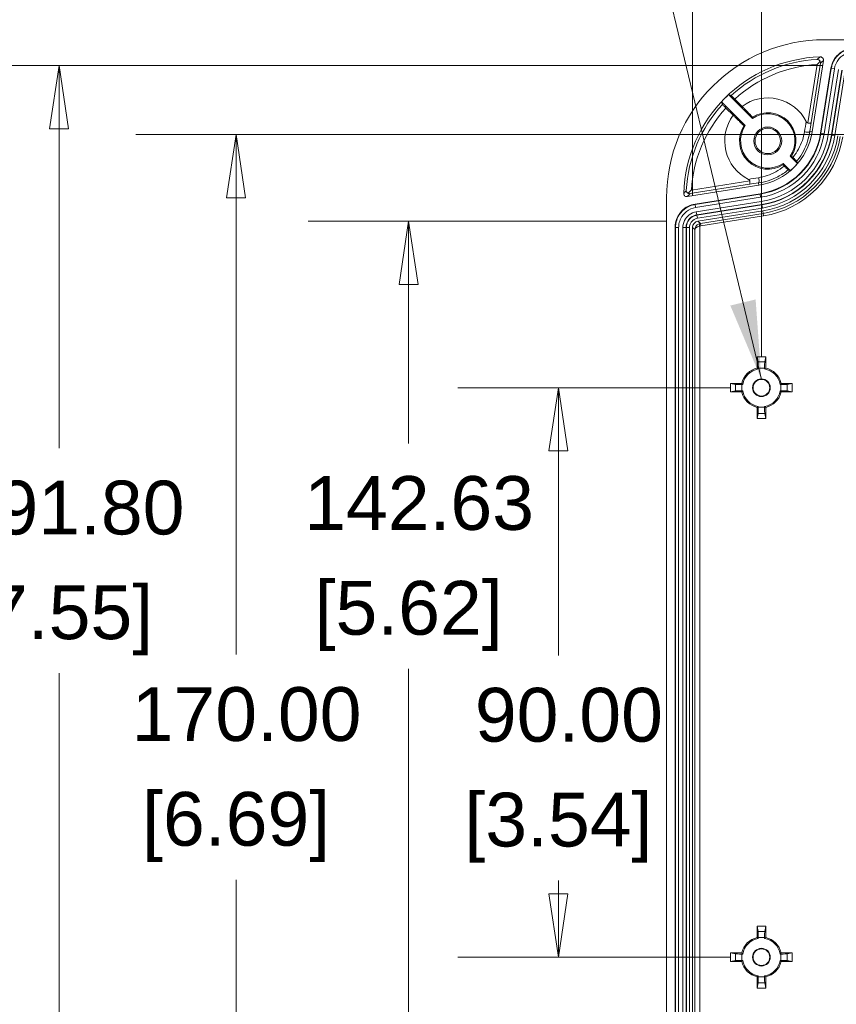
# Model space of a CAD drawing. Header units: millimetres. Extents: x 18 to 1379, y 18 to 1061.
# Tile 21 of 33: x 479 to 608, y 134 to 289. Entities that reach past the tile are written whole.
import ezdxf

# ---------------------------------------------------------------- set-up
doc = ezdxf.new("R2010")
doc.units = ezdxf.units.MM
doc.header["$LTSCALE"] = 5
for name, color, linetype, lineweight in [('Dimension (ANSI)', 7, 'Continuous', 9), ('Symbol (ANSI)', 7, 'Continuous', 9), ('Visible (ANSI)', 7, 'Continuous', 9), ('Visible Narrow (ANSI)', 7, 'Continuous', 9)]:
    doc.layers.add(name, color=color, linetype=linetype, lineweight=lineweight)
doc.styles.add('Note Text (ANSI)', font='arial.ttf')
doc.dimstyles.new('Default - mm_inch (ANSI)', dxfattribs={"dimscale": 5, "dimtxt": 1.7, "dimasz": 2, "dimexe": 3.175, "dimexo": 1, "dimgap": 0.8, "dimtad": 0, "dimtih": 1, "dimtoh": 1, "dimrnd": 1e-08, "dimzin": 4, "dimdsep": 46, "dimtxsty": 'Note Text (ANSI)', "dimblk": 'Filled-1', "dimcen": 0.09, "dimdle": 10, "dimclrd": 256, "dimclre": 256, "dimclrt": 256, "dimadec": 1, "dimazin": 0, "dimtfac": 1.176471, "dimtofl": 0, "dimtmove": 0, "dimatfit": 3, "dimfxl": 1, "dimtolj": 1, "dimtzin": 0, "dimlwd": -1, "dimlwe": -1, "dimarcsym": 0})
doc.dimstyles.new('Default - mm_inch (ANSI)$7', dxfattribs={"dimscale": 5, "dimtxt": 1.7, "dimasz": 2.5, "dimexe": 3.175, "dimexo": 1, "dimgap": 0.8, "dimtad": 0, "dimtih": 1, "dimtoh": 1, "dimrnd": 1e-08, "dimzin": 4, "dimdsep": 46, "dimtxsty": 'Note Text (ANSI)', "dimblk": 'Filled-1', "dimcen": 0.09, "dimdle": 10, "dimclrd": 256, "dimclre": 256, "dimclrt": 256, "dimadec": 1, "dimazin": 0, "dimtfac": 1.176471, "dimtofl": 0, "dimtmove": 0, "dimatfit": 3, "dimfxl": 1, "dimtolj": 1, "dimtzin": 0, "dimlwd": -1, "dimlwe": -1, "dimarcsym": 0})

# ---------------------------------------------------------------- blocks, each defined once
blk = doc.blocks.new('Filled-1')
at = {"color": 0}
for p, q in [((0, 0), (-1, 0.15)), ((-1, 0.15), (-1, -0.15)), ((-1, 0), (0, 0)), ((-1, -0.15), (0, 0))]:
    blk.add_line(p, q, dxfattribs=at)
at = {"color": 0, "flags": 128}
blk.add_lwpolyline([(-1, -0.15), (0, 0), (-1, 0.15), (-1, -0.15)], dxfattribs=at)
at = {"color": 0}
blk.add_solid([(-1, -0.15), (0, 0), (-1, 0.15), (-1, -0.15)], dxfattribs=at)
blk = doc.blocks.new('*D51')
at = {"layer": 'Defpoints', "color": 0, "transparency": 16777216}
for p in [(610.52, 281.97), (484.87, 90.17), (610.52, 90.17)]:
    blk.add_point(p, dxfattribs=at)
at = {"layer": 'Dimension (ANSI)', "transparency": 16777216}
for p, q in [((605.52, 281.97), (468.99, 281.97)), ((484.87, 271.97), (484.87, 221.5)), ((484.87, 100.17), (484.87, 185.96)), ((605.52, 90.17), (468.99, 90.17))]:
    blk.add_line(p, q, dxfattribs=at)
at = {"layer": 'Dimension (ANSI)', "transparency": 16777216, "xscale": 10, "yscale": 10, "zscale": 10}
for p, rotation in [((484.87, 281.97), 90), ((484.87, 90.17), 270)]:
    blk.add_blockref('Filled-1', p, dxfattribs=dict(at, rotation=rotation))
at = {"layer": 'Dimension (ANSI)', "transparency": 16777216, "char_height": 8.5, "attachment_point": 5, "style": 'Note Text (ANSI)'}
for s, insert in [('\\A1; 191.80', (484.87, 212.07)), ('\\A1;[7.55]', (484.87, 194.3))]:
    blk.add_mtext(s, dxfattribs=dict(at, insert=insert))
blk = doc.blocks.new('*D52')
at = {"layer": 'Defpoints', "color": 0, "transparency": 16777216}
for p in [(635.85, 271.07), (512.84, 101.07), (635.85, 101.07)]:
    blk.add_point(p, dxfattribs=at)
at = {"layer": 'Dimension (ANSI)', "transparency": 16777216}
for p, q in [((630.85, 271.07), (496.97, 271.07)), ((512.84, 261.07), (512.84, 188.88)), ((512.84, 111.07), (512.84, 153.31)), ((630.85, 101.07), (496.97, 101.07))]:
    blk.add_line(p, q, dxfattribs=at)
at = {"layer": 'Dimension (ANSI)', "transparency": 16777216, "xscale": 10, "yscale": 10, "zscale": 10}
for p, rotation in [((512.84, 271.07), 90), ((512.84, 101.07), 270)]:
    blk.add_blockref('Filled-1', p, dxfattribs=dict(at, rotation=rotation))
at = {"layer": 'Dimension (ANSI)', "transparency": 16777216, "char_height": 8.5, "attachment_point": 5, "style": 'Note Text (ANSI)'}
for s, insert in [('\\A1; 170.00', (512.84, 179.43)), ('\\A1;[6.69]', (512.84, 161.65))]:
    blk.add_mtext(s, dxfattribs=dict(at, insert=insert))
blk = doc.blocks.new('*D53')
at = {"layer": 'Defpoints', "color": 0, "transparency": 16777216}
for p in [(595.85, 231.07), (563.77, 141.07), (595.85, 141.07)]:
    blk.add_point(p, dxfattribs=at)
at = {"layer": 'Dimension (ANSI)', "transparency": 16777216}
for p, q in [((590.85, 231.07), (547.89, 231.07)), ((563.77, 221.07), (563.77, 188.76)), ((563.77, 151.07), (563.77, 153.19)), ((590.85, 141.07), (547.89, 141.07))]:
    blk.add_line(p, q, dxfattribs=at)
at = {"layer": 'Dimension (ANSI)', "transparency": 16777216, "xscale": 10, "yscale": 10, "zscale": 10}
for p, rotation in [((563.77, 231.07), 90), ((563.77, 141.07), 270)]:
    blk.add_blockref('Filled-1', p, dxfattribs=dict(at, rotation=rotation))
at = {"layer": 'Dimension (ANSI)', "transparency": 16777216, "char_height": 8.5, "attachment_point": 5, "style": 'Note Text (ANSI)'}
for s, insert in [('\\A1; 90.00', (563.77, 179.32)), ('\\A1;[3.54]', (563.77, 161.53))]:
    blk.add_mtext(s, dxfattribs=dict(at, insert=insert))
blk = doc.blocks.new('*D54')
at = {"layer": 'Defpoints', "color": 0, "transparency": 16777216}
for p in [(540.1, 257.39), (585.79, 257.39), (585.79, 114.75)]:
    blk.add_point(p, dxfattribs=at)
at = {"layer": 'Dimension (ANSI)', "transparency": 16777216}
for p, q in [((580.79, 257.39), (524.22, 257.39)), ((540.1, 247.39), (540.1, 222.24)), ((540.1, 124.75), (540.1, 186.66)), ((580.79, 114.75), (524.22, 114.75))]:
    blk.add_line(p, q, dxfattribs=at)
at = {"layer": 'Dimension (ANSI)', "transparency": 16777216, "xscale": 10, "yscale": 10, "zscale": 10}
for p, rotation in [((540.1, 257.39), 90), ((540.1, 114.75), 270)]:
    blk.add_blockref('Filled-1', p, dxfattribs=dict(at, rotation=rotation))
at = {"layer": 'Dimension (ANSI)', "transparency": 16777216, "char_height": 8.5, "attachment_point": 5, "style": 'Note Text (ANSI)'}
for s, insert in [('\\A1; 142.63', (540.1, 212.79)), ('\\A1;[5.62]', (540.1, 195))]:
    blk.add_mtext(s, dxfattribs=dict(at, insert=insert))
blk = doc.blocks.new('*D55')
at = {"layer": 'Defpoints', "color": 0, "transparency": 16777216}
for p in [(776.74, 368.62), (584.95, 256.4), (776.74, 256.4)]:
    blk.add_point(p, dxfattribs=at)
at = {"layer": 'Dimension (ANSI)', "transparency": 16777216}
for p, q in [((584.95, 261.4), (584.95, 384.49)), ((776.74, 261.4), (776.74, 384.49)), ((594.95, 368.62), (685.59, 368.62)), ((766.74, 368.62), (732.64, 368.62))]:
    blk.add_line(p, q, dxfattribs=at)
at = {"layer": 'Dimension (ANSI)', "transparency": 16777216, "xscale": 10, "yscale": 10, "zscale": 10, "rotation": 180}
blk.add_blockref('Filled-1', (584.95, 368.62), dxfattribs=at)
at = {"layer": 'Dimension (ANSI)', "transparency": 16777216, "xscale": 10, "yscale": 10, "zscale": 10}
blk.add_blockref('Filled-1', (776.74, 368.62), dxfattribs=at)
at = {"layer": 'Dimension (ANSI)', "transparency": 16777216, "char_height": 8.5, "attachment_point": 5, "style": 'Note Text (ANSI)'}
for s, insert in [('\\A1; 191.80', (709.12, 376.96)), ('\\A1;[7.55]', (709.12, 359.19))]:
    blk.add_mtext(s, dxfattribs=dict(at, insert=insert))
blk = doc.blocks.new('*D56')
at = {"layer": 'Defpoints', "color": 0, "transparency": 16777216}
for p in [(595.85, 345.28), (595.85, 231.07), (765.85, 231.07)]:
    blk.add_point(p, dxfattribs=at)
at = {"layer": 'Dimension (ANSI)', "transparency": 16777216}
for p, q in [((595.85, 236.07), (595.85, 361.15)), ((765.85, 236.07), (765.85, 361.15)), ((605.85, 345.28), (633.24, 345.28)), ((755.85, 345.28), (680.29, 345.28))]:
    blk.add_line(p, q, dxfattribs=at)
at = {"layer": 'Dimension (ANSI)', "transparency": 16777216, "xscale": 10, "yscale": 10, "zscale": 10, "rotation": 180}
blk.add_blockref('Filled-1', (595.85, 345.28), dxfattribs=at)
at = {"layer": 'Dimension (ANSI)', "transparency": 16777216, "xscale": 10, "yscale": 10, "zscale": 10}
blk.add_blockref('Filled-1', (765.85, 345.28), dxfattribs=at)
at = {"layer": 'Dimension (ANSI)', "transparency": 16777216, "char_height": 8.5, "attachment_point": 5, "style": 'Note Text (ANSI)'}
for s, insert in [('\\A1; 170.00', (656.76, 353.62)), ('\\A1;[6.69]', (656.76, 335.83))]:
    blk.add_mtext(s, dxfattribs=dict(at, insert=insert))

msp = doc.modelspace()

# ---------------------------------------------------------------- linework, layer by layer
at = {"layer": 'Visible (ANSI)'}
for p, q in [((755.846, 286.07), (605.846, 286.07)), ((603.855, 271.498), (605.641, 282.779)), ((605.188, 271.287), (606.814, 281.554)), ((594.421, 273.62), (590.654, 277.387)), ((589.528, 276.262), (593.296, 272.495)), ((591.64, 276.69), (592.794, 275.535)), ((591.38, 274.121), (590.226, 275.276)), ((599.271, 266.52), (600.42, 265.371)), ((601.545, 266.496), (600.396, 267.645)), ((584.137, 261.274), (595.417, 263.061)), ((585.361, 260.101), (595.629, 261.728)), ((580.846, 111.07), (580.846, 261.07)), ((596.059, 259.011), (585.791, 257.385)), ((582.198, 115.741), (582.198, 256.398)), ((584.948, 115.741), (584.948, 256.398)), ((595.171, 234.172), (595.171, 235.945)), ((595.171, 235.945), (596.52, 235.945)), ((595.33, 235.15), (595.171, 235.945)), ((596.52, 235.945), (596.362, 235.15)), ((596.52, 235.945), (596.52, 234.172)), ((595.346, 234.028), (595.346, 234.153)), ((596.346, 234.153), (596.346, 234.028)), ((590.971, 230.395), (590.971, 231.744)), ((590.971, 231.744), (592.744, 231.744)), ((590.971, 231.744), (591.766, 231.586)), ((591.766, 230.554), (590.971, 230.395)), ((592.744, 230.395), (590.971, 230.395)), ((592.762, 231.57), (592.888, 231.57)), ((592.888, 230.57), (592.762, 230.57)), ((598.804, 231.57), (598.93, 231.57)), ((598.93, 230.57), (598.804, 230.57)), ((598.948, 231.744), (600.721, 231.744)), ((600.721, 230.395), (598.948, 230.395)), ((599.926, 231.586), (600.721, 231.744)), ((600.721, 230.395), (599.926, 230.554)), ((600.721, 231.744), (600.721, 230.395)), ((595.171, 226.195), (595.171, 227.968)), ((595.346, 227.986), (595.346, 228.112)), ((596.346, 228.112), (596.346, 227.986)), ((596.52, 227.968), (596.52, 226.195)), ((595.171, 226.195), (595.33, 226.99)), ((596.52, 226.195), (595.171, 226.195)), ((596.362, 226.99), (596.52, 226.195)), ((595.171, 144.172), (595.171, 145.945)), ((595.171, 145.945), (596.52, 145.945)), ((595.33, 145.15), (595.171, 145.945)), ((596.52, 145.945), (596.362, 145.15)), ((596.52, 145.945), (596.52, 144.172)), ((595.346, 144.028), (595.346, 144.153)), ((596.346, 144.153), (596.346, 144.028)), ((590.971, 140.395), (590.971, 141.744)), ((590.971, 141.744), (592.744, 141.744)), ((590.971, 141.744), (591.766, 141.586)), ((598.948, 141.744), (600.721, 141.744)), ((599.926, 141.586), (600.721, 141.744)), ((600.721, 141.744), (600.721, 140.395)), ((591.766, 140.554), (590.971, 140.395)), ((592.744, 140.395), (590.971, 140.395)), ((592.762, 141.57), (592.888, 141.57)), ((592.888, 140.57), (592.762, 140.57)), ((598.804, 141.57), (598.93, 141.57)), ((598.93, 140.57), (598.804, 140.57)), ((600.721, 140.395), (598.948, 140.395)), ((600.721, 140.395), (599.926, 140.554)), ((595.171, 136.195), (595.171, 137.968)), ((595.171, 136.195), (595.33, 136.99)), ((595.346, 137.986), (595.346, 138.112)), ((596.346, 138.112), (596.346, 137.986)), ((596.362, 136.99), (596.52, 136.195)), ((596.52, 137.968), (596.52, 136.195)), ((596.52, 136.195), (595.171, 136.195))]:
    msp.add_line(p, q, dxfattribs=at)
for centre, radius in [((596.846, 270.07), 2.201), ((596.846, 270.07), 2.009), ((595.846, 231.07), 1.4), ((595.846, 231.07), 1.313), ((595.846, 141.07), 1.4), ((595.846, 141.07), 1.313)]:
    msp.add_circle(centre, radius, dxfattribs=at)
for centre, radius, start, end in [((605.846, 261.07), 25, 90, 180), ((605.846, 261.07), 22.298, 91.83486, 178.16514), ((605.846, 261.07), 22.295, 132.95449, 137.04551), ((596.846, 270.07), 6.803, 26.84256, 126.54785), ((596.846, 270.07), 6.803, 143.45215, 243.15744), ((596.846, 270.07), 4.299, 325.66671, 124.33329), ((596.846, 270.07), 4.463, 327.41867, 122.58133), ((596.846, 270.07), 4.463, 147.41867, 302.58133), ((596.846, 270.07), 4.299, 145.66671, 304.33329), ((593.83, 273.086), 10.15, 279, 351), ((593.83, 273.086), 11.5, 279, 351), ((593.83, 273.086), 14.25, 279, 351), ((593.83, 273.086), 10.147, 310.50176, 319.49824), ((595.846, 231.07), 3.175, 102.26813, 167.73187), ((595.846, 231.07), 3, 99.59407, 170.40593), ((595.846, 231.07), 3, 9.59407, 80.40593), ((595.846, 231.07), 3.175, 12.26813, 77.73187), ((595.846, 231.07), 3.175, 192.26813, 257.73187), ((595.846, 231.07), 3, 189.59407, 260.40593), ((595.846, 231.07), 3, 279.59407, 350.40593), ((595.846, 231.07), 3.175, 282.26813, 347.73187), ((595.846, 141.07), 3.175, 102.26813, 167.73187), ((595.846, 141.07), 3, 99.59407, 170.40593), ((595.846, 141.07), 3, 9.59407, 80.40593), ((595.846, 141.07), 3.175, 12.26813, 77.73187), ((595.846, 141.07), 3.175, 192.26813, 257.73187), ((595.846, 141.07), 3, 189.59407, 260.40593), ((595.846, 141.07), 3, 279.59407, 350.40593), ((595.846, 141.07), 3.175, 282.26813, 347.73187)]:
    msp.add_arc(centre, radius, start, end, dxfattribs=at)
for centre, major_axis, ratio, start_param, end_param in [((585.949, 256.397), (-0.761, 0.65), 0.9989472, 5.5768471, 6.9895235), ((595.328, 234.153), (0, 1), 0.0174551, 4.712389, 6.1959188), ((596.363, 234.153), (0, -1), 0.0174551, 3.2288591, 4.712389), ((592.762, 231.587), (1, 0), 0.0174551, 3.2288591, 4.712389), ((592.762, 230.552), (-1, 0), 0.0174551, 4.712389, 6.1959188), ((598.93, 231.587), (1, 0), 0.0174551, 4.712389, 6.1959188), ((598.93, 230.552), (-1, 0), 0.0174551, 3.2288591, 4.712389), ((595.328, 227.986), (0, 1), 0.0174551, 3.2288591, 4.712389), ((596.363, 227.986), (0, -1), 0.0174551, 4.712389, 6.1959188), ((595.328, 144.153), (0, 1), 0.0174551, 4.712389, 6.1959188), ((596.363, 144.153), (0, -1), 0.0174551, 3.2288591, 4.712389), ((592.762, 141.587), (1, 0), 0.0174551, 3.2288591, 4.712389), ((592.762, 140.552), (-1, 0), 0.0174551, 4.712389, 6.1959188), ((598.93, 141.587), (1, 0), 0.0174551, 4.712389, 6.1959188), ((598.93, 140.552), (-1, 0), 0.0174551, 3.2288591, 4.712389), ((595.328, 137.986), (0, 1), 0.0174551, 3.2288591, 4.712389), ((596.363, 137.986), (0, -1), 0.0174551, 4.712389, 6.1959188)]:
    msp.add_ellipse(centre, major_axis=major_axis, ratio=ratio, start_param=start_param, end_param=end_param, dxfattribs=at)
for points, knots in [([(605.641, 282.779), (605.652, 282.844), (605.649, 282.909), (605.619, 283.036), (605.592, 283.096), (605.516, 283.201), (605.468, 283.246), (605.371, 283.307), (605.326, 283.327), (605.231, 283.353), (605.181, 283.358), (605.132, 283.357)], [0, 0, 0, 0, 0.019549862, 0.019549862, 0.03906968, 0.03906968, 0.058575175, 0.058575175, 0.073380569, 0.073380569, 0.088191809, 0.088191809, 0.088191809, 0.088191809]), ([(606.814, 281.554), (606.891, 282.037), (607.061, 282.5), (607.568, 283.334), (607.901, 283.698), (608.614, 284.223), (608.97, 284.406), (609.725, 284.654), (610.12, 284.717), (610.518, 284.717)], [0, 0, 0, 0, 0.14653611, 0.14653611, 0.2930132, 0.2930132, 0.41226518, 0.41226518, 0.53148411, 0.53148411, 0.53148411, 0.53148411]), ([(605.106, 282.674), (605.084, 282.647), (605.06, 282.62), (604.976, 282.523), (604.912, 282.451), (604.779, 282.305), (604.708, 282.228), (604.638, 282.151), (604.637, 282.15), (604.636, 282.149)], [0.016006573, 0.016006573, 0.016006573, 0.016006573, 0.026858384, 0.026858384, 0.052081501, 0.052081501, 0.078237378, 0.078237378, 0.078679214, 0.078679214, 0.078679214, 0.078679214]), ([(604.667, 282.951), (604.668, 282.951), (604.669, 282.951), (604.731, 282.951), (604.794, 282.939), (604.909, 282.889), (604.964, 282.854), (605.047, 282.769), (605.08, 282.725), (605.106, 282.674)], [-0.117769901, -0.117769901, -0.117769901, -0.117769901, -0.117276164, -0.117276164, -0.087184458, -0.087184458, -0.058787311, -0.058787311, -0.037591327, -0.037591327, -0.037591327, -0.037591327]), ([(605.175, 282.363), (605.176, 282.364), (605.176, 282.365), (605.185, 282.445), (605.174, 282.528), (605.13, 282.63), (605.119, 282.652), (605.106, 282.674)], [-0.000437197, -0.000437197, -0.000437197, -0.000437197, 0, 0, 0.034409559, 0.034409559, 0.044032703, 0.044032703, 0.044032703, 0.044032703]), ([(591.064, 277.247), (591.068, 277.246), (591.085, 277.231), (591.138, 277.182), (591.186, 277.136), (591.287, 277.039), (591.357, 276.97), (591.488, 276.842), (591.57, 276.76), (591.64, 276.69)], [0.00275021, 0.00275021, 0.00275021, 0.00275021, 0.02961644, 0.02961644, 0.05925818, 0.05925818, 0.08891727, 0.08891727, 0.11857992, 0.11857992, 0.11857992, 0.11857992]), ([(590.226, 275.276), (590.156, 275.346), (590.074, 275.428), (589.946, 275.558), (589.877, 275.629), (589.78, 275.729), (589.734, 275.777), (589.685, 275.831), (589.67, 275.848), (589.669, 275.852)], [0.35562341, 0.35562341, 0.35562341, 0.35562341, 0.38528605, 0.38528605, 0.41494515, 0.41494515, 0.44458689, 0.44458689, 0.47145311, 0.47145311, 0.47145311, 0.47145311]), ([(602.916, 273.142), (602.948, 273.08), (602.984, 273.029), (603.054, 272.964), (603.087, 272.942), (603.14, 272.923), (603.156, 272.918), (603.173, 272.916)], [0, 0, 0, 0, 0.020806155, 0.020806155, 0.035293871, 0.035293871, 0.041698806, 0.041698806, 0.041698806, 0.041698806]), ([(603.687, 272.963), (603.686, 272.962), (603.686, 272.962), (603.682, 272.949), (603.67, 272.938), (603.631, 272.919), (603.604, 272.911), (603.529, 272.899), (603.479, 272.896), (603.367, 272.896), (603.307, 272.9), (603.221, 272.909), (603.197, 272.912), (603.173, 272.916)], [-0.109362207, -0.109362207, -0.109362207, -0.109362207, -0.109031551, -0.109031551, -0.092956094, -0.092956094, -0.076983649, -0.076983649, -0.057419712, -0.057419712, -0.038365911, -0.038365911, -0.031139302, -0.031139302, -0.031139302, -0.031139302]), ([(600.819, 267.461), (600.851, 267.43), (600.888, 267.394), (600.97, 267.313), (601.013, 267.27), (601.104, 267.18), (601.15, 267.133), (601.237, 267.045), (601.277, 267.004), (601.344, 266.935), (601.371, 266.907), (601.408, 266.867), (601.418, 266.855), (601.419, 266.853)], [-0.11648327, -0.11648327, -0.11648327, -0.11648327, -0.09790211, -0.09790211, -0.07927488, -0.07927488, -0.05942593, -0.05942593, -0.03949544, -0.03949544, -0.01965243, -0.01965243, 0, 0, 0, 0]), ([(600.063, 265.497), (600.06, 265.498), (600.05, 265.506), (600.014, 265.54), (599.987, 265.565), (599.92, 265.631), (599.88, 265.67), (599.793, 265.755), (599.747, 265.801), (599.655, 265.893), (599.609, 265.939), (599.525, 266.024), (599.487, 266.063), (599.455, 266.097)], [-0.11645867, -0.11645867, -0.11645867, -0.11645867, -0.09830612, -0.09830612, -0.07838942, -0.07838942, -0.05849166, -0.05849166, -0.03877869, -0.03877869, -0.01931294, -0.01931294, 0, 0, 0, 0]), ([(594, 263.743), (593.996, 263.769), (593.988, 263.794), (593.958, 263.852), (593.935, 263.882), (593.869, 263.945), (593.822, 263.975), (593.774, 263.999)], [0.144668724, 0.144668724, 0.144668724, 0.144668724, 0.157015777, 0.157015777, 0.174193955, 0.174193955, 0.198716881, 0.198716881, 0.198716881, 0.198716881]), ([(593.953, 263.229), (593.953, 263.229), (593.954, 263.229), (593.966, 263.234), (593.978, 263.246), (593.997, 263.285), (594.004, 263.312), (594.017, 263.387), (594.02, 263.437), (594.02, 263.549), (594.016, 263.609), (594.006, 263.695), (594.003, 263.719), (594, 263.743)], [-0.00033089, -0.00033089, -0.00033089, -0.00033089, 0, 0, 0.016086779, 0.016086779, 0.032070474, 0.032070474, 0.05164819, 0.05164819, 0.070715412, 0.070715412, 0.077947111, 0.077947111, 0.077947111, 0.077947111]), ([(583.559, 261.784), (583.557, 261.719), (583.568, 261.654), (583.613, 261.532), (583.648, 261.476), (583.736, 261.38), (583.789, 261.342), (583.893, 261.294), (583.94, 261.28), (584.038, 261.266), (584.088, 261.267), (584.137, 261.274)], [0, 0, 0, 0, 0.019549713, 0.019549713, 0.039069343, 0.039069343, 0.058574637, 0.058574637, 0.073380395, 0.073380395, 0.088191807, 0.088191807, 0.088191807, 0.088191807]), ([(584.242, 261.81), (584.237, 261.813), (584.232, 261.815), (584.163, 261.853), (584.107, 261.9), (584.031, 262), (584.006, 262.047), (583.973, 262.144), (583.964, 262.195), (583.964, 262.247), (583.964, 262.248), (583.964, 262.249)], [-0.082736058, -0.082736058, -0.082736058, -0.082736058, -0.080298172, -0.080298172, -0.049108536, -0.049108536, -0.02504448, -0.02504448, 0, 0, 0.000499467, 0.000499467, 0.000499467, 0.000499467]), ([(584.767, 262.28), (584.766, 262.279), (584.764, 262.278), (584.688, 262.208), (584.613, 262.139), (584.468, 262.007), (584.398, 261.944), (584.299, 261.858), (584.27, 261.833), (584.242, 261.81)], [-0.000520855, -0.000520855, -0.000520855, -0.000520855, 0, 0, 0.030427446, 0.030427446, 0.059797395, 0.059797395, 0.073418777, 0.073418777, 0.073418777, 0.073418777]), ([(584.552, 261.74), (584.551, 261.74), (584.55, 261.74), (584.49, 261.733), (584.429, 261.738), (584.326, 261.766), (584.283, 261.785), (584.242, 261.81)], [-0.104452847, -0.104452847, -0.104452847, -0.104452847, -0.10401989, -0.10401989, -0.078569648, -0.078569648, -0.060411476, -0.060411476, -0.060411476, -0.060411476]), ([(582.198, 256.398), (582.198, 256.887), (582.294, 257.37), (582.665, 258.274), (582.937, 258.685), (583.559, 259.315), (583.881, 259.552), (584.589, 259.915), (584.969, 260.039), (585.361, 260.101)], [0, 0, 0, 0, 0.14653611, 0.14653611, 0.2930132, 0.2930132, 0.41226518, 0.41226518, 0.53148411, 0.53148411, 0.53148411, 0.53148411])]:
    msp.add_open_spline(points, degree=3, knots=knots, dxfattribs=at)
for points, weights in [([(590.654, 277.387), (590.86, 277.317), (591.064, 277.247)], [1, 1.00002799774, 1.00000000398]), ([(589.669, 275.852), (589.599, 276.055), (589.528, 276.262)], [1.00000000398, 1.00002799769, 1]), ([(592.794, 275.535), (593.79, 274.506), (594.442, 273.831)], [1.00007608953, 1.02307384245, 1]), ([(593.085, 272.473), (592.41, 273.126), (591.38, 274.121)], [1, 1.02307384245, 1.00007608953]), ([(600.607, 267.666), (600.71, 267.567), (600.819, 267.461)], [1, 1.0034458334, 1.0058641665]), ([(599.455, 266.097), (599.349, 266.206), (599.249, 266.309)], [1.0058641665, 1.0034458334, 1]), ([(601.419, 266.853), (601.481, 266.677), (601.545, 266.496)], [1.00002726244, 1.00011441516, 1]), ([(600.42, 265.371), (600.239, 265.434), (600.063, 265.497)], [1, 1.0001144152, 1.00002726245])]:
    msp.add_rational_spline(points, weights, degree=2, dxfattribs=at)
for points in [[(593.296, 272.495), (593.191, 272.485), (593.085, 272.473)], [(594.442, 273.831), (594.431, 273.724), (594.421, 273.62)], [(600.396, 267.645), (600.501, 267.655), (600.607, 267.666)], [(599.249, 266.309), (599.261, 266.415), (599.271, 266.52)], [(595.346, 234.028), (595.261, 234.1), (595.171, 234.172)], [(596.52, 234.172), (596.431, 234.1), (596.346, 234.028)], [(592.744, 231.744), (592.816, 231.655), (592.888, 231.57)], [(592.888, 230.57), (592.816, 230.485), (592.744, 230.395)], [(598.804, 231.57), (598.876, 231.655), (598.948, 231.744)], [(598.948, 230.395), (598.876, 230.485), (598.804, 230.57)], [(595.171, 227.968), (595.261, 228.04), (595.346, 228.112)], [(596.346, 228.112), (596.431, 228.04), (596.52, 227.968)], [(595.346, 144.028), (595.261, 144.1), (595.171, 144.172)], [(596.52, 144.172), (596.431, 144.1), (596.346, 144.028)], [(592.744, 141.744), (592.816, 141.655), (592.888, 141.57)], [(598.804, 141.57), (598.876, 141.655), (598.948, 141.744)], [(592.888, 140.57), (592.816, 140.485), (592.744, 140.395)], [(598.948, 140.395), (598.876, 140.485), (598.804, 140.57)], [(595.171, 137.968), (595.261, 138.04), (595.346, 138.112)], [(596.346, 138.112), (596.431, 138.04), (596.52, 137.968)]]:
    msp.add_open_spline(points, degree=2, dxfattribs=at)
at = {"layer": 'Visible Narrow (ANSI)'}
for p, q in [((604.636, 282.149), (603.173, 272.916)), ((603.687, 272.963), (605.175, 282.363)), ((606.88, 281.544), (605.254, 271.277)), ((605.748, 271.198), (607.374, 281.466)), ((608.032, 281.362), (606.406, 271.094)), ((606.814, 281.554), (606.88, 281.544)), ((607.374, 281.466), (606.88, 281.544)), ((606.9, 271.016), (608.526, 281.283)), ((608.575, 281.276), (606.949, 271.008)), ((607.443, 270.93), (609.069, 281.197)), ((603.855, 271.498), (603.487, 271.556)), ((605.254, 271.277), (605.188, 271.287)), ((605.748, 271.198), (605.254, 271.277)), ((606.9, 271.016), (606.406, 271.094)), ((606.949, 271.008), (606.9, 271.016)), ((607.443, 270.93), (606.949, 271.008)), ((584.552, 261.74), (593.953, 263.229)), ((594, 263.743), (584.767, 262.28)), ((595.417, 263.061), (595.359, 263.429)), ((595.639, 261.661), (585.372, 260.035)), ((595.629, 261.728), (595.639, 261.661)), ((595.717, 261.168), (595.639, 261.661)), ((585.361, 260.101), (585.372, 260.035)), ((585.45, 259.542), (585.372, 260.035)), ((585.45, 259.542), (595.717, 261.168)), ((595.822, 260.509), (585.554, 258.883)), ((585.632, 258.39), (595.9, 260.016)), ((595.908, 259.966), (585.64, 258.34)), ((595.9, 260.016), (595.822, 260.509)), ((595.9, 260.016), (595.908, 259.966)), ((595.986, 259.473), (595.908, 259.966)), ((585.632, 258.39), (585.554, 258.883)), ((585.632, 258.39), (585.64, 258.34)), ((585.718, 257.847), (585.64, 258.34)), ((585.718, 257.847), (595.986, 259.473)), ((596.121, 258.618), (586.19, 257.045)), ((596.059, 259.011), (596.121, 258.618)), ((596.184, 258.223), (596.121, 258.618)), ((586.19, 257.045), (585.791, 257.385)), ((586.133, 256.618), (585.991, 256.992)), ((586.253, 256.65), (586.19, 257.045)), ((586.253, 256.65), (596.184, 258.223)), ((582.198, 256.398), (582.265, 256.398)), ((582.765, 256.398), (582.265, 256.398)), ((582.265, 256.398), (582.265, 115.741)), ((582.765, 115.741), (582.765, 256.398)), ((583.432, 256.398), (583.432, 115.741)), ((583.931, 256.398), (583.432, 256.398)), ((583.931, 115.741), (583.931, 256.398)), ((583.931, 256.398), (583.982, 256.398)), ((584.481, 256.398), (583.982, 256.398)), ((583.982, 256.398), (583.982, 115.741)), ((584.481, 115.741), (584.481, 256.398)), ((584.948, 256.398), (585.333, 256.069)), ((585.333, 256.069), (585.333, 116.07)), ((586.133, 115.522), (586.133, 256.618)), ((595.33, 235.15), (596.362, 235.15)), ((595.346, 234.153), (596.346, 234.153)), ((591.766, 230.554), (591.766, 231.586)), ((592.762, 230.57), (592.762, 231.57)), ((598.93, 231.57), (598.93, 230.57)), ((599.926, 231.586), (599.926, 230.554)), ((596.346, 227.986), (595.346, 227.986)), ((596.362, 226.99), (595.33, 226.99)), ((595.33, 145.15), (596.362, 145.15)), ((595.346, 144.153), (596.346, 144.153)), ((591.766, 140.554), (591.766, 141.586)), ((592.762, 140.57), (592.762, 141.57)), ((598.93, 141.57), (598.93, 140.57)), ((599.926, 141.586), (599.926, 140.554)), ((596.362, 136.99), (595.33, 136.99)), ((596.346, 137.986), (595.346, 137.986))]:
    msp.add_line(p, q, dxfattribs=at)
msp.add_circle((596.846, 270.07), 2.009, dxfattribs=at)
for centre, radius, start, end in [((605.846, 261.07), 21.913, 93.08389, 132.4197), ((605.846, 261.07), 21.114, 93.28621, 132.28531), ((605.846, 261.07), 21.913, 137.5803, 176.91611), ((605.846, 261.07), 21.114, 137.71469, 176.71379), ((593.83, 273.086), 11.567, 279, 351), ((593.83, 273.086), 12.067, 279, 351), ((593.83, 273.086), 12.733, 279, 351), ((593.83, 273.086), 13.233, 279, 351), ((593.83, 273.086), 13.283, 279, 351), ((593.83, 273.086), 13.783, 279, 351), ((593.83, 273.086), 14.649, 279, 351), ((593.83, 273.086), 15.048, 279, 351)]:
    msp.add_arc(centre, radius, start, end, dxfattribs=at)
for centre, major_axis, ratio, start_param, end_param in [((602.993, 271.635), (0.495, -0.072), 0.3523543, 4.0081867, 6.2458856), ((595.281, 263.922), (0.072, -0.495), 0.3523543, 0.0372997, 2.2749986), ((586.347, 256.057), (-0.761, 0.65), 0.9997888, 5.5768471, 5.7833529), ((586.347, 256.057), (-0.457, 0.39), 0.9989472, 5.5768471, 5.7833529)]:
    msp.add_ellipse(centre, major_axis=major_axis, ratio=ratio, start_param=start_param, end_param=end_param, dxfattribs=at)
for points, knots in [([(605.132, 283.357), (605.094, 283.324), (605.056, 283.291), (604.973, 283.219), (604.927, 283.18), (604.882, 283.14), (604.838, 283.101), (604.793, 283.062), (604.721, 282.999), (604.694, 282.975), (604.667, 282.951)], [-1.2318733, -1.2318733, -1.2318733, -1.2318733, -0.9601356, -0.9601356, -0.638323, -0.638323, -0.638323, -0.3191615, -0.3191615, -0.1274044, -0.1274044, -0.1274044, -0.1274044]), ([(610.518, 284.65), (609.905, 284.65), (609.288, 284.494), (608.26, 283.93), (607.835, 283.551), (607.313, 282.815), (607.153, 282.504), (606.967, 281.969), (606.914, 281.757), (606.88, 281.544)], [0, 0, 0, 0, 0.15887748, 0.15887748, 0.30209098, 0.30209098, 0.39159942, 0.39159942, 0.4475422, 0.4475422, 0.4475422, 0.4475422]), ([(607.374, 281.466), (607.403, 281.65), (607.449, 281.833), (607.609, 282.296), (607.748, 282.564), (608.199, 283.2), (608.567, 283.528), (609.455, 284.015), (609.988, 284.151), (610.518, 284.151)], [-0.4475422, -0.4475422, -0.4475422, -0.4475422, -0.39159942, -0.39159942, -0.30209098, -0.30209098, -0.15887748, -0.15887748, 0, 0, 0, 0]), ([(605.175, 282.363), (605.206, 282.391), (605.236, 282.418), (605.31, 282.485), (605.354, 282.524), (605.398, 282.563), (605.442, 282.602), (605.486, 282.641), (605.567, 282.713), (605.604, 282.746), (605.641, 282.779)], [0.0984067, 0.0984067, 0.0984067, 0.0984067, 0.3191615, 0.3191615, 0.638323, 0.638323, 0.638323, 0.9601356, 0.9601356, 1.2318733, 1.2318733, 1.2318733, 1.2318733]), ([(602.654, 271.548), (602.576, 271.082), (602.461, 270.62), (601.987, 269.223), (601.498, 268.319), (600.848, 267.497), (600.833, 267.479), (600.819, 267.461)], [-1.20331103, -1.20331103, -1.20331103, -1.20331103, -1.04445606, -1.04445606, -0.71303154, -0.71303154, -0.70561437, -0.70561437, -0.70561437, -0.70561437]), ([(601.419, 266.853), (601.463, 266.908), (601.507, 266.963), (602.264, 267.931), (602.796, 268.959), (603.294, 270.525), (603.412, 271.04), (603.487, 271.556)], [0.6928948, 0.6928948, 0.6928948, 0.6928948, 0.71303154, 0.71303154, 1.04445606, 1.04445606, 1.20331103, 1.20331103, 1.20331103, 1.20331103]), ([(595.359, 263.429), (596.407, 263.581), (597.449, 263.909), (599.001, 264.719), (599.552, 265.08), (600.063, 265.497)], [0, 0, 0, 0, 0.32204957, 0.32204957, 0.51041551, 0.51041551, 0.51041551, 0.51041551]), ([(599.455, 266.097), (599.031, 265.756), (598.578, 265.456), (597.241, 264.733), (596.312, 264.419), (595.368, 264.262)], [-0.49769593, -0.49769593, -0.49769593, -0.49769593, -0.32204957, -0.32204957, 0, 0, 0, 0]), ([(583.964, 262.249), (583.941, 262.222), (583.917, 262.195), (583.854, 262.123), (583.815, 262.078), (583.775, 262.033), (583.736, 261.988), (583.697, 261.943), (583.625, 261.86), (583.592, 261.822), (583.559, 261.784)], [-1.1545438, -1.1545438, -1.1545438, -1.1545438, -0.9627867, -0.9627867, -0.6436253, -0.6436253, -0.6436253, -0.3218126, -0.3218126, -0.050075, -0.050075, -0.050075, -0.050075]), ([(584.137, 261.274), (584.169, 261.311), (584.202, 261.349), (584.274, 261.43), (584.314, 261.474), (584.353, 261.518), (584.392, 261.562), (584.431, 261.606), (584.498, 261.68), (584.525, 261.71), (584.552, 261.74)], [0.050075, 0.050075, 0.050075, 0.050075, 0.3218126, 0.3218126, 0.6436253, 0.6436253, 0.6436253, 0.9627867, 0.9627867, 1.1835415, 1.1835415, 1.1835415, 1.1835415]), ([(585.372, 260.035), (584.767, 259.939), (584.182, 259.688), (583.255, 258.971), (582.894, 258.53), (582.494, 257.721), (582.384, 257.389), (582.284, 256.831), (582.265, 256.614), (582.265, 256.398)], [0, 0, 0, 0, 0.15887748, 0.15887748, 0.30209098, 0.30209098, 0.39159942, 0.39159942, 0.4475422, 0.4475422, 0.4475422, 0.4475422]), ([(582.765, 256.398), (582.765, 256.585), (582.782, 256.773), (582.868, 257.255), (582.962, 257.541), (583.308, 258.24), (583.62, 258.622), (584.422, 259.242), (584.927, 259.459), (585.45, 259.542)], [-0.4475422, -0.4475422, -0.4475422, -0.4475422, -0.39159942, -0.39159942, -0.30209098, -0.30209098, -0.15887748, -0.15887748, 0, 0, 0, 0]), ([(585.554, 258.883), (585.141, 258.818), (584.741, 258.646), (584.108, 258.156), (583.861, 257.855), (583.588, 257.302), (583.513, 257.075), (583.445, 256.694), (583.432, 256.546), (583.432, 256.398)], [-0.35379595, -0.35379595, -0.35379595, -0.35379595, -0.22819839, -0.22819839, -0.11498368, -0.11498368, -0.04422449, -0.04422449, 0, 0, 0, 0]), ([(583.931, 256.398), (583.931, 256.516), (583.942, 256.635), (583.996, 256.941), (584.056, 257.122), (584.276, 257.565), (584.473, 257.807), (584.981, 258.2), (585.301, 258.337), (585.632, 258.39)], [0, 0, 0, 0, 0.04422449, 0.04422449, 0.11498368, 0.11498368, 0.22819839, 0.22819839, 0.35379595, 0.35379595, 0.35379595, 0.35379595]), ([(585.64, 258.34), (585.514, 258.32), (585.39, 258.288), (585.078, 258.174), (584.898, 258.073), (584.527, 257.783), (584.352, 257.577), (584.066, 257.056), (583.982, 256.727), (583.982, 256.398)], [0, 0, 0, 0, 0.02857319, 0.02857319, 0.07429029, 0.07429029, 0.13372253, 0.13372253, 0.20732519, 0.20732519, 0.20732519, 0.20732519]), ([(584.481, 256.398), (584.481, 256.644), (584.544, 256.889), (584.757, 257.277), (584.888, 257.431), (585.164, 257.647), (585.299, 257.722), (585.532, 257.808), (585.624, 257.832), (585.718, 257.847)], [-0.20732519, -0.20732519, -0.20732519, -0.20732519, -0.13372253, -0.13372253, -0.07429029, -0.07429029, -0.02857319, -0.02857319, 0, 0, 0, 0]), ([(585.991, 256.992), (585.914, 256.963), (585.841, 256.924), (585.717, 256.839), (585.664, 256.794), (585.589, 256.716), (585.562, 256.685), (585.523, 256.633), (585.508, 256.613), (585.468, 256.551), (585.445, 256.509), (585.393, 256.398), (585.37, 256.328), (585.342, 256.194), (585.335, 256.132), (585.333, 256.069)], [-0.082481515, -0.082481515, -0.082481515, -0.082481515, -0.067762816, -0.067762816, -0.054495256, -0.054495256, -0.046203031, -0.046203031, -0.041020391, -0.041020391, -0.030655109, -0.030655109, -0.01407066, -0.01407066, 0.000440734, 0.000440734, 0.000440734, 0.000440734]), ([(585.333, 256.069), (585.336, 256.106), (585.345, 256.144), (585.381, 256.223), (585.41, 256.264), (585.473, 256.331), (585.502, 256.356), (585.55, 256.393), (585.568, 256.405), (585.616, 256.435), (585.648, 256.454), (585.74, 256.5), (585.804, 256.527), (585.953, 256.577), (586.041, 256.601), (586.133, 256.618)], [-0.000440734, -0.000440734, -0.000440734, -0.000440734, 0.01407066, 0.01407066, 0.030655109, 0.030655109, 0.041020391, 0.041020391, 0.046203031, 0.046203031, 0.054495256, 0.054495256, 0.067762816, 0.067762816, 0.082481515, 0.082481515, 0.082481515, 0.082481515])]:
    msp.add_open_spline(points, degree=3, knots=knots, dxfattribs=at)
for points in [[(602.916, 273.142), (602.832, 272.624), (602.744, 272.095), (602.654, 271.548)], [(603.487, 271.556), (603.557, 272.039), (603.623, 272.507), (603.687, 272.963)], [(595.368, 264.262), (594.821, 264.171), (594.291, 264.084), (593.774, 263.999)], [(593.953, 263.229), (594.409, 263.293), (594.876, 263.359), (595.359, 263.429)]]:
    msp.add_open_spline(points, degree=3, dxfattribs=at)

# ---------------------------------------------------------------- dimensions: what is measured, and where the dimension line sits
at = {"layer": 'Dimension (ANSI)'}
for base, p1, p2, angle, text, override, picture, middle in [((776.743362, 368.615254), (584.94836, 256.39816), (776.743362, 256.39816), 180, ' <>\\X[7.55]', {"dimgap": 0.8, "dimtih": 0, "dimtoh": 0, "dimdec": 2, "dimpost": '\\X', "dimtol": 0, "dimlim": 0, "dimtp": 0, "dimtm": 0, "dimtdec": 2, "dimatfit": 1}, '*D55', (709.116951, 368.615254)), ((595.846, 345.277), (765.846, 231.07), (595.846, 231.07), 180, ' <>\\X[6.69]', {"dimgap": 0.8, "dimtih": 0, "dimtoh": 0, "dimdec": 2, "dimpost": '\\X', "dimtol": 0, "dimlim": 0, "dimtp": 0, "dimtm": 0, "dimtdec": 2, "dimatfit": 1}, '*D56', (656.763, 345.277)), ((484.86848, 90.17232), (610.51753, 281.96733), (610.51753, 90.17232), 90, ' <>\\X[7.55]', {"dimgap": 0.8, "dimdec": 2, "dimpost": '\\X', "dimtol": 0, "dimlim": 0, "dimtp": 0, "dimtm": 0, "dimtdec": 2, "dimatfit": 1}, '*D51', (484.86848, 203.72971)), ((512.841, 101.07), (635.846, 271.07), (635.846, 101.07), 90, ' <>\\X[6.69]', {"dimgap": 0.8, "dimdec": 2, "dimpost": '\\X', "dimtol": 0, "dimlim": 0, "dimtp": 0, "dimtm": 0, "dimtdec": 2, "dimatfit": 1}, '*D52', (512.841, 171.095)), ((540.096, 257.385), (585.791, 114.754), (585.791, 257.385), 90, ' <>\\X[5.62]', {"dimgap": 0.8, "dimdec": 2, "dimpost": '\\X', "dimtol": 0, "dimlim": 0, "dimtp": 0, "dimtm": 0, "dimtdec": 2, "dimatfit": 1}, '*D54', (540.096, 204.447)), ((563.765, 141.07), (595.846, 231.07), (595.846, 141.07), 90, ' <>\\X[3.54]', {"dimgap": 0.8, "dimdec": 2, "dimpost": '\\X', "dimtol": 0, "dimlim": 0, "dimtp": 0, "dimtm": 0, "dimtdec": 2, "dimatfit": 1}, '*D53', (563.765, 170.978))]:
    dim = msp.add_linear_dim(base=base, p1=p1, p2=p2, angle=angle, text=text, dimstyle='Default - mm_inch (ANSI)', override=override, dxfattribs=at)
    dim.commit()
    dim.dimension.update_dxf_attribs({"geometry": picture, "text_midpoint": middle, "dimtype": 160})

# ---------------------------------------------------------------- leaders
at = {"layer": 'Symbol (ANSI)', "annotation_type": 0, "has_hookline": 1, "hookline_direction": 1, "text_width": 75.554}
msp.add_leader([(595.846, 232.383), (577.61, 308.296), (565.11, 308.296)], dimstyle='Default - mm_inch (ANSI)$7', override={"dimtad": 0}, dxfattribs=at)

doc.saveas('drawing.dxf')
